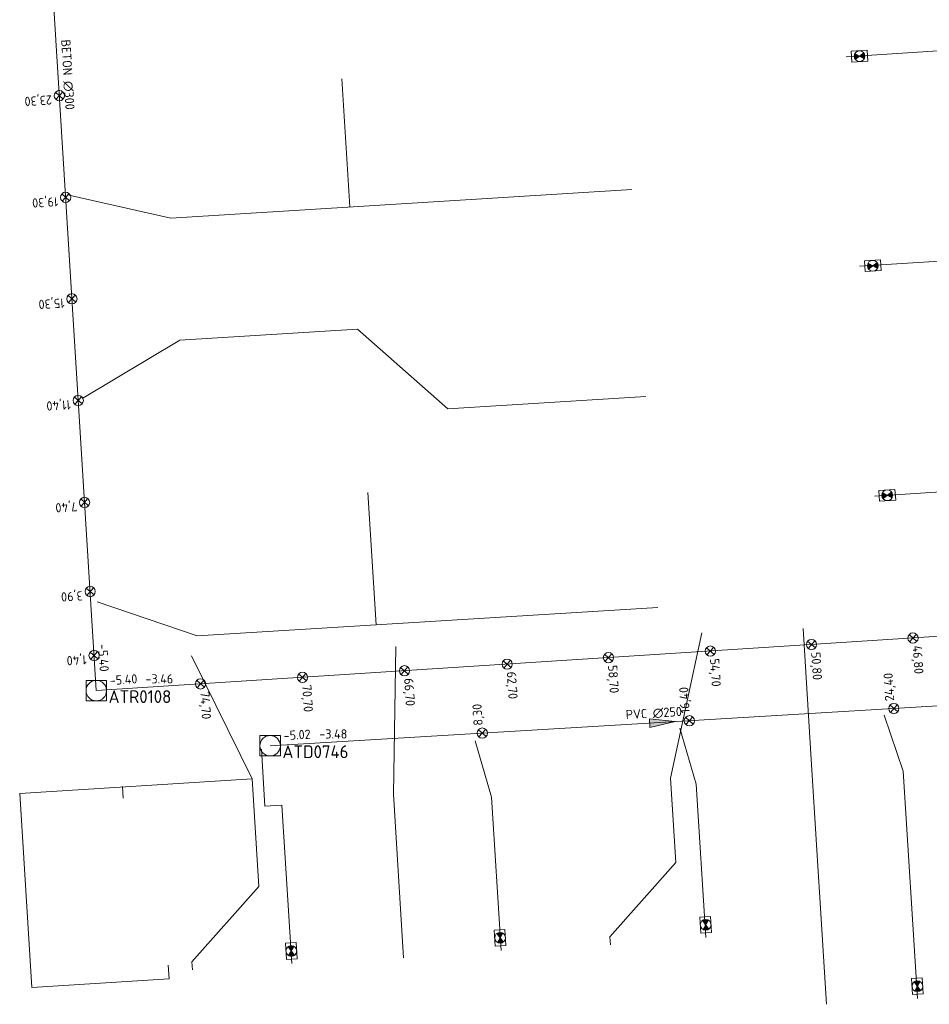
# Model space of a CAD drawing. Header units: metres. Extents: x 162232 to 162755, y 502539 to 502988.
# Tile 19 of 64: x 162450 to 162485, y 502597 to 502635. Entities that reach past the tile are written whole.
import ezdxf

# ---------------------------------------------------------------- set-up
doc = ezdxf.new("R2010")
doc.units = ezdxf.units.M
doc.header["$LTSCALE"] = 0.001
for name, color, linetype, lineweight in [('B-WE-RI-HWA_BOB-T18', 150, 'Continuous', 0), ('B-WE-RI-HWA_HUISAANSLUITING_PVC_125-G', 150, 'Continuous', 13), ('B-WE-RI-HWA_HULPSTUK_INLAAT-S', 150, 'Continuous', 13), ('B-WE-RI-HWA_HULPSTUK_INLAAT-T18', 150, 'Continuous', 0), ('B-WE-RI-HWA_MATERIAAL-T18', 150, 'Continuous', 0), ('B-WE-RI-HWA_PUTDEKSELHOOGTE-T18', 150, 'Continuous', 0), ('B-WE-RI-HWA_PUTNUMMER-T25', 150, 'Continuous', 0), ('B-WE-RI-HWA_RIOOLPUT_INSPECTIEPUT-S', 150, 'Continuous', 13), ('B-WE-RI-HWA_TRANSPORTLEIDING_BETON_300-G', 150, 'Continuous', 13), ('B-WE-RI-VWA_BOB-T18', 20, 'Continuous', 0), ('B-WE-RI-VWA_HUISAANSLUITING_PVC_125-G', 20, 'Continuous', 13), ('B-WE-RI-VWA_HULPSTUK_INLAAT-S', 20, 'Continuous', 13), ('B-WE-RI-VWA_HULPSTUK_INLAAT-T18', 20, 'Continuous', 0), ('B-WE-RI-VWA_HULPSTUK_ONTSTOPPINGSSTUK-S', 20, 'Continuous', 13), ('B-WE-RI-VWA_MATERIAAL-T18', 20, 'Continuous', 0), ('B-WE-RI-VWA_PUTDEKSELHOOGTE-T18', 20, 'Continuous', 0), ('B-WE-RI-VWA_PUTNUMMER-T25', 20, 'Continuous', 0), ('B-WE-RI-VWA_RIOOLPUT_INSPECTIEPUT-S', 20, 'Continuous', 13), ('B-WE-RI-VWA_STROOMRICHTING-S', 20, 'Continuous', 13), ('B-WE-RI-VWA_TRANSPORTLEIDING_PVC_250-G', 20, 'Continuous', 13), ('Default', 7, 'Continuous', 0)]:
    doc.layers.add(name, color=color, linetype=linetype, lineweight=lineweight)
doc.styles.add('NLCS-ISO', font='NLCS-ISO.ttf')

# ---------------------------------------------------------------- blocks, each defined once
blk = doc.blocks.new('SRI-STROOMRICHTING-SO')
at = {"layer": 'Default', "linetype": 'Continuous'}
blk.add_hatch(color=256, dxfattribs=at).paths.add_polyline_path([(-0.0025, 0.00083), (-0.0025, -0.00083), (0.0025, 0)])
at = {"flags": 128}
blk.add_lwpolyline([(0.0025, 0), (-0.0025, -0.00083), (-0.0025, 0.00083), (0.0025, 0)], dxfattribs=at)
blk = doc.blocks.new('B-SRI-PUT_VWA-SO')
at = {"flags": 128}
for points in [[(-0.002, 0.002), (0.002, 0.002), (0.002, -0.002), (-0.002, -0.002), (-0.002, 0.002)], [(0.002, -0.002), (0.002, 0.002), (-0.002, 0.002), (-0.002, -0.002), (0.002, -0.002)]]:
    blk.add_lwpolyline(points, dxfattribs=at)
blk.add_circle((0, 0), 0.002)
blk = doc.blocks.new('B-SRI-PUT_HWA-SO')
at = {"flags": 128}
blk.add_lwpolyline([(-0.002, -0.002), (0.002, -0.002), (0.002, 0.002), (-0.002, 0.002), (-0.002, -0.002)], dxfattribs=at)
blk.add_circle((0, 0), 0.002)
blk = doc.blocks.new('SRI-HULP_INLAAT-SO')
for p, q in [((-0.00071, 0.00071), (0.00071, -0.00071)), ((-0.00071, -0.00071), (0.00071, 0.00071))]:
    blk.add_line(p, q)
blk.add_circle((0, 0), 0.001)
blk = doc.blocks.new('SRI-HULP_ONTSTOP-SO')
at = {"layer": 'Default', "linetype": 'Continuous'}
h = blk.add_hatch(color=256, dxfattribs=at)
edge = h.paths.add_edge_path()
edge.add_arc((0, 0), 0.00105, 146.3099, 180)
edge.add_arc((0, 0), 0.00105, -180, -146.3099)
edge.add_line((-0.00087, -0.00058), (0, 0))
edge.add_line((0, 0), (-0.00087, 0.00058))
h = blk.add_hatch(color=256, dxfattribs=at)
edge = h.paths.add_edge_path()
edge.add_line((0, 0), (0.00087, -0.00058))
edge.add_arc((0, 0), 0.00105, -33.6901, 0)
edge.add_arc((0, 0), 0.00105, 0, 33.6901)
edge.add_line((0.00087, 0.00058), (0, 0))
for p, q in [((0.00087, 0.00058), (-0.00087, -0.00058)), ((-0.00087, 0.00058), (0.00087, -0.00058))]:
    blk.add_line(p, q)
at = {"flags": 128}
blk.add_lwpolyline([(-0.00158, -0.00105), (0.00157, -0.00105), (0.00157, 0.00105), (-0.00158, 0.00105), (-0.00158, -0.00105)], dxfattribs=at)
blk.add_circle((0, 0), 0.00105)

msp = doc.modelspace()

# ---------------------------------------------------------------- linework, layer by layer
at = {"layer": 'B-WE-RI-HWA_HUISAANSLUITING_PVC_125-G', "flags": 128}
for points in [[(162462.486, 502628.068), (162462.177, 502633.08)], [(162473.495, 502628.747), (162455.501, 502627.637)], [(162451.509, 502628.528), (162455.501, 502627.637)], [(162455.851, 502622.869), (162462.792, 502623.298)], [(162466.311, 502620.187), (162462.792, 502623.298)], [(162452.062, 502620.597), (162455.851, 502622.869)], [(162474.051, 502620.665), (162466.311, 502620.187)], [(162463.511, 502611.74), (162463.192, 502616.912)], [(162452.617, 502612.637), (162456.522, 502611.309)], [(162474.516, 502612.419), (162456.522, 502611.309)], [(162476.241, 502611.427), (162475.013, 502605.755)], [(162480.522, 502606.271), (162480.197, 502611.603)], [(162464.283, 502610.895), (162464.188, 502605.128)], [(162456.311, 502610.54), (162458.673, 502605.73)], [(162481.099, 502596.92), (162480.522, 502606.271)], [(162458.673, 502605.73), (162449.596, 502605.16), (162450.071, 502597.574), (162455.427, 502597.911)], [(162458.673, 502605.73), (162458.931, 502601.527)], [(162475.013, 502605.755), (162475.215, 502602.461)], [(162453.607, 502605.425), (162453.634, 502604.978)], [(162464.582, 502598.737), (162464.188, 502605.128)], [(162472.645, 502599.554), (162475.215, 502602.461)], [(162456.322, 502598.576), (162458.931, 502601.527)], [(162472.664, 502599.245), (162472.645, 502599.554)], [(162455.427, 502597.911), (162455.394, 502598.452)], [(162456.341, 502598.269), (162456.322, 502598.576)]]:
    msp.add_lwpolyline(points, dxfattribs=at)
at = {"layer": 'B-WE-RI-HWA_TRANSPORTLEIDING_BETON_300-G', "flags": 128}
for points in [[(162452.587, 502609.174), (162449.652, 502656.441)], [(162531.184, 502614.239), (162452.587, 502609.174)]]:
    msp.add_lwpolyline(points, dxfattribs=at)
at = {"layer": 'B-WE-RI-VWA_HUISAANSLUITING_PVC_125-G', "flags": 128}
for points in [[(162486.859, 502634.257), (162481.869, 502633.936)], [(162487.386, 502626.074), (162482.396, 502625.753)], [(162487.964, 502617.092), (162482.974, 502616.771)], [(162483.357, 502608.217), (162484.094, 502606.024)], [(162475.373, 502607.713), (162476.01, 502605.516)], [(162468.026, 502605.014), (162467.389, 502607.208)], [(162459.174, 502604.658), (162459.033, 502606.881)], [(162484.094, 502606.024), (162484.653, 502597.143)], [(162476.01, 502605.516), (162476.387, 502599.53)], [(162468.026, 502605.014), (162468.403, 502599.027)], [(162459.174, 502604.658), (162459.83, 502604.699)], [(162459.83, 502604.699), (162460.219, 502598.513)]]:
    msp.add_lwpolyline(points, dxfattribs=at)
at = {"layer": 'B-WE-RI-VWA_TRANSPORTLEIDING_PVC_250-G', "flags": 128}
msp.add_lwpolyline([(162459.377, 502607.021), (162490.023, 502608.849)], dxfattribs=at)

# ---------------------------------------------------------------- block references
at = {"layer": 'B-WE-RI-HWA_HULPSTUK_INLAAT-S', "linetype": 'Continuous', "lineweight": 0}
for p, xscale, yscale, rotation in [((162451.144, 502632.417), 200.0000000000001, 200.0000000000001, 93.5531657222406), ((162451.39, 502628.445), 200.0000000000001, 200.0000000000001, 93.5531657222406), ((162451.636, 502624.483), 200.0000000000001, 200.0000000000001, 93.5531657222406), ((162451.883, 502620.51), 200.0000000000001, 200.0000000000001, 93.5531657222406), ((162452.13, 502616.528), 200.0000000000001, 200.0000000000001, 93.5531657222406), ((162452.347, 502613.045), 200.0000000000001, 200.0000000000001, 93.5531657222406), ((162484.481, 502611.229), 200, 200, 183.6871941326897), ((162476.567, 502610.719), 200, 200, 183.6871941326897), ((162480.519, 502610.974), 200, 200, 183.6871941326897), ((162452.502, 502610.549), 200.0000000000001, 200.0000000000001, 93.5531657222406), ((162472.586, 502610.463), 200, 200, 183.6871941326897), ((162468.634, 502610.208), 200, 200, 183.6871941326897), ((162460.64, 502609.693), 200, 200, 183.6871941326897), ((162464.622, 502609.95), 200, 200, 183.6871941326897), ((162456.659, 502609.436), 200, 200, 183.6871941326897)]:
    msp.add_blockref('SRI-HULP_INLAAT-SO', p, dxfattribs=dict(at, xscale=xscale, yscale=yscale, rotation=rotation))
at = {"layer": 'B-WE-RI-HWA_RIOOLPUT_INSPECTIEPUT-S', "linetype": 'Continuous', "lineweight": 0, "xscale": 200, "yscale": 200}
msp.add_blockref('B-SRI-PUT_HWA-SO', (162452.587, 502609.174), dxfattribs=at)
at = {"layer": 'B-WE-RI-VWA_HULPSTUK_INLAAT-S', "linetype": 'Continuous', "lineweight": 0, "xscale": 200, "yscale": 200, "rotation": 3.413585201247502}
for p in [(162483.734, 502608.474), (162475.748, 502607.998), (162467.662, 502607.515)]:
    msp.add_blockref('SRI-HULP_INLAAT-SO', p, dxfattribs=at)
at = {"layer": 'B-WE-RI-VWA_HULPSTUK_ONTSTOPPINGSSTUK-S', "linetype": 'Continuous', "lineweight": 0, "xscale": 200, "yscale": 200}
for p, rotation in [((162482.394, 502633.96), 183.6820792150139), ((162482.911, 502625.772), 183.68207922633), ((162483.477, 502616.807), 183.682079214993), ((162476.386, 502600.027), 273.598462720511), ((162468.357, 502599.519), 273.598462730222), ((162460.203, 502599.003), 273.598462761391), ((162484.654, 502597.626), 273.598462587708)]:
    msp.add_blockref('SRI-HULP_ONTSTOP-SO', p, dxfattribs=dict(at, rotation=rotation))
at = {"layer": 'B-WE-RI-VWA_RIOOLPUT_INSPECTIEPUT-S', "linetype": 'Continuous', "lineweight": 0, "xscale": 200, "yscale": 200}
msp.add_blockref('B-SRI-PUT_VWA-SO', (162459.377, 502607.021), dxfattribs=at)
at = {"layer": 'B-WE-RI-VWA_STROOMRICHTING-S', "linetype": 'Continuous', "lineweight": 0, "xscale": 200, "yscale": 200, "rotation": 3.413585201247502}
msp.add_blockref('SRI-STROOMRICHTING-SO', (162474.7, 502607.935), dxfattribs=at)

# ---------------------------------------------------------------- texts
at = {"layer": 'B-WE-RI-HWA_BOB-T18', "linetype": 'Continuous', "lineweight": 0, "char_height": 0.36, "attachment_point": 7, "line_spacing_factor": 0.8, "style": 'NLCS-ISO'}
for insert, rotation in [((162452.656, 502610.982), 273.5532), ((162453.124, 502609.39), 3.6872)]:
    msp.add_mtext('{\\C256;-5.40}', dxfattribs=dict(at, insert=insert, rotation=rotation))
at = {"layer": 'B-WE-RI-HWA_HULPSTUK_INLAAT-T18', "linetype": 'Continuous', "lineweight": 0, "char_height": 0.36, "attachment_point": 7, "line_spacing_factor": 0.8, "style": 'NLCS-ISO'}
for s, insert, rotation in [('{\\C256;23,30}', (162450.837, 502632.517), 183.5532), ('{\\C256;19,30}', (162451.084, 502628.545), 183.5532), ('{\\C256;15,30}', (162451.33, 502624.583), 183.5532), ('{\\C256;11,40}', (162451.576, 502620.61), 183.5532), ('{\\C256;7,40}', (162451.824, 502616.628), 183.5532), ('{\\C256;3,90}', (162452.04, 502613.145), 183.5532), ('{\\C256;1,40}', (162452.195, 502610.649), 183.5532), ('{\\C256;50,80}', (162480.42, 502610.667), 273.6872), ('{\\C256;46,80}', (162484.382, 502610.922), 273.6872), ('{\\C256;54,70}', (162476.468, 502610.412), 273.6872), ('{\\C256;62,70}', (162468.534, 502609.901), 273.6872), ('{\\C256;58,70}', (162472.486, 502610.156), 273.6872), ('{\\C256;66,70}', (162464.523, 502609.643), 273.6872), ('{\\C256;74,70}', (162456.559, 502609.129), 273.6872), ('{\\C256;70,70}', (162460.541, 502609.386), 273.6872)]:
    msp.add_mtext(s, dxfattribs=dict(at, insert=insert, rotation=rotation))
at = {"layer": 'B-WE-RI-HWA_MATERIAAL-T18', "linetype": 'Continuous', "lineweight": 0, "insert": (162451.275, 502633.226), "char_height": 0.36, "attachment_point": 8, "rotation": 273.5532, "line_spacing_factor": 0.8, "style": 'NLCS-ISO'}
msp.add_mtext('{\\C256;BETON ∅300}', dxfattribs=at)
at = {"layer": 'B-WE-RI-HWA_PUTDEKSELHOOGTE-T18', "linetype": 'Continuous', "lineweight": 0, "insert": (162454.507, 502609.455), "char_height": 0.36, "attachment_point": 7, "line_spacing_factor": 0.8, "style": 'NLCS-ISO'}
msp.add_mtext('{\\C256;-3.46}', dxfattribs=at)
at = {"layer": 'B-WE-RI-HWA_PUTNUMMER-T25', "linetype": 'Continuous', "lineweight": 0, "insert": (162453.067, 502608.689), "char_height": 0.5, "attachment_point": 7, "line_spacing_factor": 0.8, "style": 'NLCS-ISO'}
msp.add_mtext('{\\C256;ATR0108}', dxfattribs=at)
at = {"layer": 'B-WE-RI-VWA_BOB-T18', "linetype": 'Continuous', "lineweight": 0, "insert": (162459.915, 502607.235), "char_height": 0.36, "attachment_point": 7, "rotation": 3.4136, "line_spacing_factor": 0.8, "style": 'NLCS-ISO'}
msp.add_mtext('{\\C256;-5.02}', dxfattribs=at)
at = {"layer": 'B-WE-RI-VWA_HULPSTUK_INLAAT-T18', "linetype": 'Continuous', "lineweight": 0, "char_height": 0.36, "attachment_point": 7, "rotation": 93.4136, "line_spacing_factor": 0.8, "style": 'NLCS-ISO'}
for s, insert in [('{\\C256;24,40}', (162483.834, 502608.78)), ('{\\C256;16,40}', (162475.849, 502608.304)), ('{\\C256;8,30}', (162467.763, 502607.822))]:
    msp.add_mtext(s, dxfattribs=dict(at, insert=insert))
at = {"layer": 'B-WE-RI-VWA_MATERIAAL-T18', "linetype": 'Continuous', "lineweight": 0, "insert": (162474.371, 502608.097), "char_height": 0.36, "attachment_point": 8, "rotation": 3.4136, "line_spacing_factor": 0.8, "style": 'NLCS-ISO'}
msp.add_mtext('{\\C256;PVC ∅250}', dxfattribs=at)
at = {"layer": 'B-WE-RI-VWA_PUTDEKSELHOOGTE-T18', "linetype": 'Continuous', "lineweight": 0, "insert": (162461.297, 502607.302), "char_height": 0.36, "attachment_point": 7, "line_spacing_factor": 0.8, "style": 'NLCS-ISO'}
msp.add_mtext('{\\C256;-3.48}', dxfattribs=at)
at = {"layer": 'B-WE-RI-VWA_PUTNUMMER-T25', "linetype": 'Continuous', "lineweight": 0, "insert": (162459.857, 502606.536), "char_height": 0.5, "attachment_point": 7, "line_spacing_factor": 0.8, "style": 'NLCS-ISO'}
msp.add_mtext('{\\C256;ATD0746}', dxfattribs=at)

doc.saveas('drawing.dxf')
